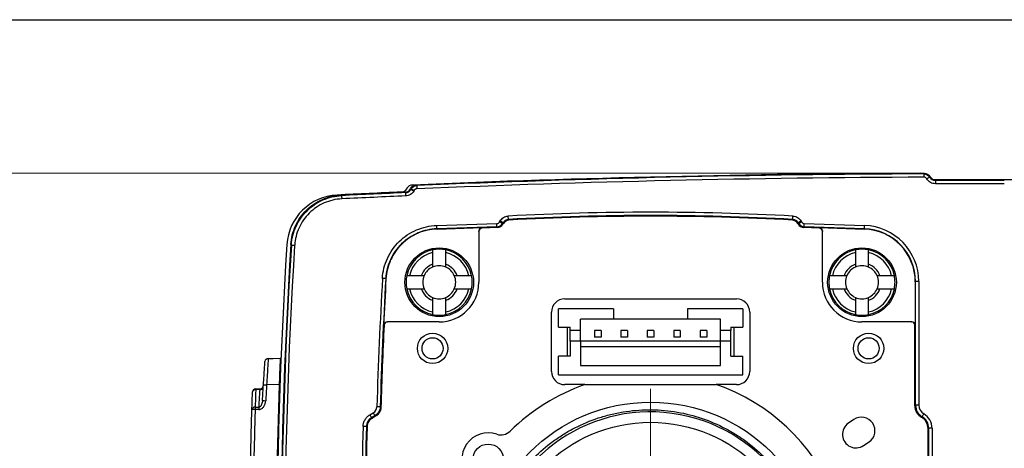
# Model space of a CAD drawing. Header units: millimetres. Extents: x 10 to 272, y 8 to 208.
# Tile 23 of 39: x 35 to 85, y 186 to 208. Entities that reach past the tile are written whole.
import ezdxf

# ---------------------------------------------------------------- set-up
doc = ezdxf.new("R2010")
doc.units = ezdxf.units.MM
doc.styles.add('SLDTEXTSTYLE0', font='TXT', dxfattribs={"width": 0.75})
doc.dimstyles.new('SLDDIMSTYLE0', dxfattribs={"dimtxt": 1.905, "dimasz": 3, "dimexe": 0, "dimexo": 0.0625, "dimgap": 0.47625, "dimtad": 0, "dimtih": 1, "dimtoh": 1, "dimdec": 1, "dimlfac": 1.5, "dimrnd": 1e-09, "dimzin": 12, "dimdsep": 46, "dimtxsty": 'SLDTEXTSTYLE0', "dimsah": 1, "dimcen": 0.09, "dimadec": 0, "dimazin": 3, "dimtfac": 1, "dimtdec": 1, "dimtofl": 0, "dimtmove": 0, "dimatfit": 3, "dimfxl": 1, "dimfrac": 2, "dimtolj": 1, "dimtzin": 12, "dimarcsym": 0})

# ---------------------------------------------------------------- blocks, each defined once
blk = doc.blocks.new('_D_9')
at = {"color": 7, "linetype": 'Continuous', "lineweight": 18}
for p, q in [((79.535, 199.938), (25.22, 199.938)), ((28.395, 199.938), (28.395, 184.74)), ((28.395, 184.353), (27.815, 184.353)), ((27.815, 184.353), (27.815, 181.329)), ((33.322, 184.353), (33.902, 184.353)), ((33.902, 184.353), (33.902, 181.329)), ((27.815, 181.329), (28.395, 181.329)), ((28.395, 159.606), (28.395, 180.942)), ((33.902, 181.329), (33.322, 181.329)), ((79.535, 159.606), (25.22, 159.606))]:
    blk.add_line(p, q, dxfattribs=at)
for points in [[(28.395, 199.938), (27.895, 196.938), (28.895, 196.938)], [(28.395, 159.606), (28.895, 162.606), (27.895, 162.606)]]:
    blk.add_solid(points, dxfattribs=at)
at = {"color": 7, "linetype": 'Continuous', "lineweight": 18, "char_height": 1.905, "attachment_point": 1, "style": 'SLDTEXTSTYLE0'}
for s, insert in [('60.5', (22.308, 183.785)), ('2.38', (28.395, 183.785))]:
    blk.add_mtext(s, dxfattribs=dict(at, insert=insert))
blk = doc.blocks.new('SW_CENTERMARKSYMBOL_2')
at = {"color": 0, "linetype": 'Continuous', "lineweight": 0}
for p, q in [((0, 3.387), (0, 9.293)), ((0, 0), (0, 1.693)), ((-3.387, 0), (-30.678, 0)), ((0, 0), (-1.693, 0)), ((0, 0), (0, -1.693)), ((0, 0), (1.693, 0)), ((3.387, 0), (9.293, 0)), ((0, -3.387), (0, -9.313))]:
    blk.add_line(p, q, dxfattribs=at)

msp = doc.modelspace()

# ---------------------------------------------------------------- linework, layer by layer
at = {"color": 7, "linetype": 'Continuous', "lineweight": 25}
for p, q in [((10.088, 207.692), (270.088, 207.692)), ((80.628, 199.937), (80.605, 199.938)), ((54.707, 199.182), (54.692, 199.157)), ((54.892, 199.157), (54.907, 199.182)), ((54.907, 199.182), (54.907, 199.182)), ((54.909, 199.129), (54.923, 199.154)), ((55.068, 199.071), (55.053, 199.046)), ((69.665, 197.774), (69.665, 197.754)), ((56.208, 197.305), (59.243, 197.401)), ((59.248, 197.234), (56.213, 197.138)), ((59.269, 197.199), (59.248, 197.234)), ((59.382, 197.484), (59.409, 197.532)), ((59.554, 197.448), (59.526, 197.401)), ((59.526, 197.401), (59.547, 197.366)), ((59.575, 197.414), (59.547, 197.366)), ((74.45, 197.366), (74.422, 197.414)), ((74.471, 197.401), (74.443, 197.448)), ((74.45, 197.366), (74.471, 197.401)), ((74.587, 197.532), (74.615, 197.484)), ((74.749, 197.234), (74.728, 197.199)), ((77.785, 197.138), (74.749, 197.234)), ((74.754, 197.401), (77.791, 197.305)), ((56.225, 197.126), (58.493, 197.198)), ((58.332, 197.008), (58.332, 197.032)), ((58.332, 197.008), (58.332, 194.439)), ((59.269, 197.199), (58.493, 197.175)), ((58.493, 197.198), (58.493, 197.175)), ((75.504, 197.175), (74.728, 197.199)), ((75.504, 197.175), (75.504, 197.198)), ((75.504, 197.198), (77.773, 197.126)), ((75.665, 197.032), (75.665, 197.008)), ((75.665, 194.439), (75.665, 197.008)), ((77.773, 197.126), (77.785, 197.138)), ((55.998, 195.935), (55.998, 195.346)), ((56.665, 195.346), (56.665, 195.935)), ((77.332, 195.935), (77.332, 195.346)), ((77.998, 195.346), (77.998, 195.935)), ((55.424, 194.772), (54.835, 194.772)), ((57.828, 194.772), (57.239, 194.772)), ((76.758, 194.772), (76.168, 194.772)), ((79.162, 194.772), (78.572, 194.772)), ((80.367, 194.473), (80.355, 194.462)), ((80.355, 194.462), (80.355, 192.272)), ((80.367, 188.229), (80.367, 194.473)), ((80.534, 194.473), (80.367, 194.473)), ((80.534, 194.473), (80.534, 188.229)), ((54.835, 194.105), (55.424, 194.105)), ((57.239, 194.105), (57.828, 194.105)), ((76.168, 194.105), (76.758, 194.105)), ((78.572, 194.105), (79.162, 194.105)), ((55.998, 193.531), (55.998, 192.942)), ((56.665, 192.942), (56.665, 193.531)), ((62.665, 193.605), (71.332, 193.605)), ((77.332, 193.531), (77.332, 192.942)), ((77.998, 192.942), (77.998, 193.531)), ((61.998, 189.938), (61.998, 192.939)), ((62.348, 192.172), (62.348, 193.105)), ((65.132, 193.105), (62.348, 193.105)), ((65.132, 193.105), (65.132, 192.572)), ((71.648, 193.105), (68.865, 193.105)), ((68.865, 193.105), (68.865, 192.572)), ((71.648, 193.105), (71.648, 192.172)), ((71.998, 192.939), (71.998, 189.938)), ((53.694, 192.439), (53.717, 192.439)), ((56.332, 192.439), (53.717, 192.439)), ((65.132, 192.572), (63.465, 192.572)), ((63.465, 192.005), (63.465, 192.572)), ((68.865, 192.572), (65.132, 192.572)), ((70.532, 192.572), (68.865, 192.572)), ((70.532, 192.005), (70.532, 192.572)), ((80.165, 192.439), (77.665, 192.439)), ((80.165, 192.439), (80.188, 192.439)), ((80.332, 188.208), (80.332, 192.272)), ((80.355, 192.272), (80.332, 192.272)), ((62.348, 192.172), (62.948, 192.172)), ((62.782, 192.172), (62.782, 190.705)), ((62.948, 192.005), (62.948, 192.172)), ((63.465, 192.005), (62.948, 192.005)), ((62.948, 191.472), (62.948, 192.005)), ((63.465, 191.472), (63.465, 192.005)), ((64.498, 192.005), (64.165, 192.005)), ((64.165, 192.005), (64.165, 191.672)), ((64.498, 192.005), (64.498, 191.672)), ((65.498, 192.005), (65.498, 191.672)), ((65.832, 192.005), (65.498, 192.005)), ((65.832, 192.005), (65.832, 191.672)), ((67.165, 192.005), (66.832, 192.005)), ((66.832, 192.005), (66.832, 191.672)), ((67.165, 192.005), (67.165, 191.672)), ((68.165, 192.005), (68.165, 191.672)), ((68.498, 192.005), (68.165, 192.005)), ((68.498, 192.005), (68.498, 191.672)), ((69.498, 192.005), (69.498, 191.672)), ((69.832, 192.005), (69.498, 192.005)), ((69.832, 192.005), (69.832, 191.672)), ((71.048, 192.005), (70.532, 192.005)), ((70.532, 191.472), (70.532, 192.005)), ((71.048, 192.172), (71.648, 192.172)), ((71.048, 192.172), (71.048, 192.005)), ((71.048, 191.472), (71.048, 192.005)), ((71.215, 190.705), (71.215, 192.172)), ((62.948, 191.472), (62.948, 190.705)), ((63.465, 191.472), (62.948, 191.472)), ((63.465, 191.472), (63.465, 190.239)), ((70.532, 191.472), (63.465, 191.472)), ((64.498, 191.672), (64.165, 191.672)), ((65.832, 191.672), (65.498, 191.672)), ((67.165, 191.672), (66.832, 191.672)), ((68.498, 191.672), (68.165, 191.672)), ((69.832, 191.672), (69.498, 191.672)), ((71.048, 191.472), (70.532, 191.472)), ((70.532, 190.239), (70.532, 191.472)), ((71.048, 190.705), (71.048, 191.472)), ((70.532, 191.185), (63.465, 191.185)), ((62.348, 189.772), (62.348, 190.705)), ((62.948, 190.705), (62.348, 190.705)), ((71.048, 190.705), (71.648, 190.705)), ((71.648, 189.772), (71.648, 190.705)), ((63.465, 190.239), (70.532, 190.239)), ((62.348, 189.772), (71.648, 189.772)), ((47.291, 189.02), (47.076, 189.017)), ((48.259, 189.272), (47.627, 189.261)), ((63.669, 189.272), (62.665, 189.272)), ((63.682, 189.277), (70.315, 189.277)), ((71.332, 189.272), (70.328, 189.272)), ((52.84, 187.753), (53.004, 187.847)), ((80.332, 188.208), (80.367, 188.229)), ((80.534, 188.229), (80.367, 188.229)), ((80.784, 187.796), (80.784, 187.796)), ((53.087, 187.703), (52.924, 187.608)), ((53.122, 187.682), (52.959, 187.588)), ((77.256, 187.515), (76.979, 187.328)), ((80.701, 187.652), (80.665, 187.631)), ((80.665, 187.631), (80.701, 187.652)), ((80.665, 187.631), (80.665, 187.631)), ((80.701, 187.652), (80.701, 187.652)), ((81.034, 187.074), (80.998, 187.054)), ((80.998, 172.49), (80.998, 187.054)), ((81.034, 172.47), (81.034, 187.074)), ((81.201, 187.074), (81.034, 187.074)), ((81.201, 187.074), (81.201, 172.47)), ((77.744, 186.195), (78.02, 186.382))]:
    msp.add_line(p, q, dxfattribs=at)
at = {"color": 7, "linetype": 'Continuous', "lineweight": 25, "flags": 128}
for points in [[(80.789, 199.91), (80.801, 199.93), (80.805, 199.938)], [(80.789, 199.91), (80.789, 199.906), (80.789, 199.896), (80.789, 199.881), (80.789, 199.86), (80.789, 199.835), (80.789, 199.806), (80.79, 199.775), (80.79, 199.743)], [(81.078, 199.744), (81.075, 199.742), (81.067, 199.737), (81.053, 199.73), (81.035, 199.719), (81.014, 199.706), (80.989, 199.692), (80.962, 199.677), (80.934, 199.66)], [(81.095, 199.772), (81.088, 199.761), (81.078, 199.744)], [(55.181, 199.348), (55.188, 199.337), (55.198, 199.321)], [(55.198, 199.321), (55.198, 199.317), (55.199, 199.307), (55.199, 199.292), (55.2, 199.271), (55.201, 199.246), (55.202, 199.217), (55.204, 199.186), (55.205, 199.154)], [(83.232, 199.609), (82.997, 199.609), (81.184, 199.606)], [(81.384, 199.606), (81.377, 199.595), (81.367, 199.578)], [(81.367, 199.578), (81.367, 199.575), (81.367, 199.565), (81.368, 199.549), (81.368, 199.529), (81.368, 199.503), (81.368, 199.475), (81.368, 199.444), (81.368, 199.412)], [(51.381, 198.843), (51.395, 198.829), (51.407, 198.816)], [(51.407, 198.816), (51.407, 198.812), (51.408, 198.803), (51.408, 198.787), (51.409, 198.766), (51.411, 198.741), (51.412, 198.713), (51.413, 198.682), (51.415, 198.65)], [(54.635, 198.963), (54.63, 198.972), (54.618, 198.99)], [(54.635, 198.963), (54.635, 198.959), (54.635, 198.95), (54.636, 198.934), (54.637, 198.913), (54.638, 198.888), (54.639, 198.86), (54.64, 198.829), (54.642, 198.797)], [(54.892, 199.157), (54.902, 199.142), (54.909, 199.129)], [(54.923, 199.154), (54.916, 199.167), (54.907, 199.182)], [(54.909, 199.129), (54.912, 199.128), (54.921, 199.123), (54.934, 199.115), (54.952, 199.104), (54.974, 199.092), (54.999, 199.078), (55.025, 199.062), (55.053, 199.046)], [(54.923, 199.154), (54.927, 199.153), (54.935, 199.148), (54.949, 199.14), (54.967, 199.129), (54.988, 199.117), (55.013, 199.103), (55.04, 199.087), (55.068, 199.071)], [(59.824, 197.614), (59.824, 197.618), (59.824, 197.628), (59.823, 197.643), (59.822, 197.664), (59.82, 197.689), (59.819, 197.718), (59.817, 197.749), (59.815, 197.781)], [(74.172, 197.614), (74.173, 197.618), (74.173, 197.628), (74.174, 197.643), (74.175, 197.664), (74.177, 197.689), (74.178, 197.718), (74.18, 197.749), (74.181, 197.781)], [(56.213, 197.138), (56.213, 197.142), (56.213, 197.152), (56.213, 197.167), (56.212, 197.188), (56.211, 197.213), (56.21, 197.242), (56.209, 197.273), (56.208, 197.305)], [(59.248, 197.234), (59.248, 197.238), (59.248, 197.248), (59.247, 197.263), (59.247, 197.284), (59.246, 197.309), (59.245, 197.338), (59.244, 197.369), (59.243, 197.401)], [(59.526, 197.401), (59.523, 197.403), (59.515, 197.408), (59.501, 197.415), (59.483, 197.426), (59.461, 197.438), (59.437, 197.453), (59.41, 197.468), (59.382, 197.484)], [(59.554, 197.448), (59.55, 197.45), (59.542, 197.455), (59.528, 197.463), (59.511, 197.473), (59.489, 197.486), (59.464, 197.5), (59.437, 197.515), (59.409, 197.532)], [(59.575, 197.414), (59.563, 197.432), (59.554, 197.448)], [(59.824, 197.614), (59.83, 197.606), (59.846, 197.58)], [(74.151, 197.58), (74.158, 197.591), (74.172, 197.614)], [(74.443, 197.448), (74.433, 197.432), (74.422, 197.414)], [(74.443, 197.448), (74.446, 197.45), (74.455, 197.455), (74.468, 197.463), (74.486, 197.473), (74.508, 197.486), (74.533, 197.5), (74.56, 197.515), (74.587, 197.532)], [(74.471, 197.401), (74.474, 197.403), (74.482, 197.408), (74.496, 197.415), (74.514, 197.426), (74.535, 197.438), (74.56, 197.453), (74.587, 197.468), (74.615, 197.484)], [(74.749, 197.234), (74.749, 197.238), (74.749, 197.248), (74.75, 197.263), (74.75, 197.284), (74.751, 197.309), (74.752, 197.338), (74.753, 197.369), (74.754, 197.401)], [(77.785, 197.138), (77.785, 197.142), (77.786, 197.152), (77.786, 197.167), (77.787, 197.188), (77.788, 197.213), (77.789, 197.242), (77.789, 197.273), (77.791, 197.305)], [(56.213, 197.138), (56.217, 197.134), (56.225, 197.126)], [(48.874, 196.318), (48.861, 196.331), (48.847, 196.345)], [(48.874, 196.318), (48.877, 196.318), (48.887, 196.318), (48.903, 196.317), (48.923, 196.315), (48.948, 196.314), (48.977, 196.312), (49.008, 196.31), (49.04, 196.308)], [(53.636, 194.622), (53.632, 194.622), (53.622, 194.623), (53.607, 194.624), (53.586, 194.625), (53.561, 194.626), (53.532, 194.628), (53.501, 194.629), (53.469, 194.631)], [(53.647, 194.61), (53.639, 194.618), (53.636, 194.622)], [(53.551, 192.28), (53.545, 192.28), (53.528, 192.28)], [(47.706, 190.595), (47.955, 190.599), (48.31, 190.605)], [(47.076, 189.065), (47.185, 189.067), (47.298, 189.069)], [(47.047, 188.015), (47.015, 188.016), (46.984, 188.017), (46.956, 188.018), (46.931, 188.018), (46.911, 188.019), (46.896, 188.019), (46.887, 188.02), (46.884, 188.02)], [(47.047, 188.133), (47.207, 188.134), (47.239, 188.134)], [(47.239, 188.016), (47.207, 188.016), (47.047, 188.015)], [(53.087, 187.703), (53.085, 187.706), (53.08, 187.714), (53.072, 187.728), (53.062, 187.746), (53.05, 187.768), (53.035, 187.792), (53.02, 187.819), (53.004, 187.847)], [(53.353, 188.148), (53.35, 188.148), (53.34, 188.148), (53.324, 188.149), (53.304, 188.149), (53.278, 188.15), (53.25, 188.151), (53.219, 188.152), (53.187, 188.153)], [(53.353, 188.148), (53.369, 188.138), (53.369, 188.138), (53.388, 188.127)], [(80.784, 187.796), (80.768, 187.768), (80.752, 187.741), (80.738, 187.716), (80.725, 187.695), (80.715, 187.677), (80.707, 187.663), (80.702, 187.655), (80.701, 187.652)], [(80.784, 187.796), (80.768, 187.768), (80.752, 187.741), (80.738, 187.716), (80.726, 187.695), (80.715, 187.677), (80.707, 187.663), (80.703, 187.655), (80.701, 187.652)], [(52.924, 187.608), (52.922, 187.612), (52.917, 187.62), (52.909, 187.634), (52.899, 187.652), (52.886, 187.673), (52.872, 187.698), (52.856, 187.725), (52.84, 187.753)], [(52.924, 187.608), (52.94, 187.599), (52.959, 187.588)], [(53.122, 187.682), (53.103, 187.693), (53.087, 187.703)], [(52.657, 187.161), (52.654, 187.161), (52.644, 187.162), (52.628, 187.162), (52.607, 187.163), (52.582, 187.163), (52.554, 187.164), (52.523, 187.165), (52.491, 187.166)], [(52.692, 187.14), (52.674, 187.151), (52.673, 187.152), (52.657, 187.161)]]:
    msp.add_lwpolyline(points, dxfattribs=at)
at = {"color": 7, "linetype": 'Continuous', "lineweight": 25}
for centre, radius in [((56.332, 194.439), 1.733), ((77.665, 194.439), 1.733), ((55.998, 191.105), 0.767), ((77.998, 191.105), 0.767), ((55.998, 191.105), 0.533), ((77.998, 191.105), 0.533), ((66.998, 179.772), 8.617), ((66.998, 179.772), 7.6), ((58.807, 185.508), 0.767)]:
    msp.add_circle(centre, radius, dxfattribs=at)
for centre, radius, start, end in [((83.132, -466.724), 666.667, 90.217149, 92.42006), ((83.332, -466.724), 666.667, 90.217146, 92.420063), ((83.332, -466.724), 666.639, 90.218542, 92.41874), ((83.332, -466.724), 666.472, 90.218542, 92.41874), ((54.996, 199.015), 0.333, 92.4201, 150), ((83.332, -466.724), 666.305, 89.869783, 90.168913), ((83.332, -466.724), 666.139, 89.869783, 90.168913), ((83.332, -466.724), 666.333, 88.937293, 90.167519), ((51.309, 196.179), 2.667, 92.7484, 176.4368), ((83.132, -466.724), 666.333, 92.469754, 92.748401), ((83.332, -466.724), 666.333, 92.469752, 92.748433), ((83.332, -466.724), 666.305, 92.468431, 92.74627), ((83.332, -466.724), 666.139, 92.468431, 92.74627), ((54.404, 199.323), 0.333, 272.4698, 330), ((66.998, 64.439), 133.536, 86.91652, 93.08348), ((66.998, 64.439), 133.369, 86.91652, 93.08348), ((66.998, 64.439), 133.333, 86.92481, 93.07519), ((59.238, 197.567), 0.333, 271.8147, 329.9951), ((74.759, 197.567), 0.333, 210.0049, 268.1853), ((314.798, 179.772), 266.667, 176.43683, 183.56317), ((314.998, 179.772), 266.667, 176.43675, 183.56325), ((314.998, 179.772), 266.639, 176.44218, 183.55782), ((314.998, 179.772), 266.472, 176.44218, 183.55782), ((56.332, 194.439), 1.667, 101.537, 168.463), ((56.332, 194.439), 1.533, 102.5559, 167.4441), ((56.332, 194.439), 1.667, 78.463, 101.537), ((56.332, 194.439), 1.667, 11.537, 78.463), ((56.332, 194.439), 1.533, 12.5559, 77.4441), ((77.665, 194.439), 1.667, 101.537, 168.463), ((77.665, 194.439), 1.533, 102.5559, 167.4441), ((77.665, 194.439), 1.667, 78.463, 101.537), ((77.665, 194.439), 1.667, 11.537, 78.463), ((77.665, 194.439), 1.533, 12.5559, 77.4441), ((56.332, 194.439), 0.967, 110.1713, 159.8287), ((56.332, 194.439), 0.833, 66.4218, 113.5782), ((56.332, 194.439), 0.967, 20.1713, 69.8287), ((77.665, 194.439), 0.967, 110.1713, 159.8287), ((77.665, 194.439), 0.833, 66.4218, 113.5782), ((77.665, 194.439), 0.967, 20.1713, 69.8287), ((56.332, 194.439), 1.667, 168.463, 191.537), ((56.332, 194.439), 0.833, 156.4218, 203.5782), ((56.332, 194.439), 0.833, 113.5782, 156.4218), ((56.332, 194.439), 0.833, 23.5782, 66.4218), ((56.332, 194.439), 0.833, 336.4218, 23.5782), ((56.332, 194.439), 1.667, 348.463, 11.537), ((77.665, 194.439), 1.667, 168.463, 191.537), ((77.665, 194.439), 0.833, 156.4218, 203.5782), ((77.665, 194.439), 0.833, 113.5782, 156.4218), ((77.665, 194.439), 0.833, 23.5782, 66.4218), ((77.665, 194.439), 0.833, 336.4218, 23.5782), ((77.665, 194.439), 1.667, 348.463, 11.537), ((319.924, 179.772), 266.869, 176.80811, 178.20032), ((319.924, 179.772), 266.702, 176.80811, 178.20032), ((319.924, 179.772), 266.69, 176.81055, 177.31183), ((56.332, 194.439), 2, 270, 0), ((77.665, 194.439), 2, 180, 270), ((56.332, 194.439), 1.667, 191.537, 258.463), ((56.332, 194.439), 1.533, 192.5559, 257.4441), ((56.332, 194.439), 0.967, 200.1713, 249.8287), ((56.332, 194.439), 0.833, 203.5782, 246.4218), ((56.332, 194.439), 1.533, 282.5559, 347.4441), ((56.332, 194.439), 1.667, 281.537, 348.463), ((56.332, 194.439), 0.967, 290.1713, 339.8287), ((56.332, 194.439), 0.833, 293.5782, 336.4218), ((77.665, 194.439), 1.667, 191.537, 258.463), ((77.665, 194.439), 1.533, 192.5559, 257.4441), ((77.665, 194.439), 0.967, 200.1713, 249.8287), ((77.665, 194.439), 0.833, 203.5782, 246.4218), ((77.665, 194.439), 1.533, 282.5559, 347.4441), ((77.665, 194.439), 0.967, 290.1713, 339.8287), ((77.665, 194.439), 1.667, 281.537, 348.463), ((77.665, 194.439), 0.833, 293.5782, 336.4218), ((56.332, 194.439), 0.833, 246.4218, 293.5782), ((77.665, 194.439), 0.833, 246.4218, 293.5782), ((56.332, 194.439), 1.667, 258.463, 281.537), ((77.665, 194.439), 1.667, 258.463, 281.537), ((319.924, 179.772), 266.667, 177.31159, 178.20456), ((47.709, 190.428), 0.167, 91, 175.9078), ((48.472, 190.476), 0.167, 177.7496, 219.1653), ((47.079, 188.899), 0.167, 91, 178.0472), ((47.055, 188.872), 0.146, 81.7903, 167.0967), ((48.07, 189.041), 0.994, 178.5956, 181.4044), ((47.314, 189.164), 0.145, 261.0132, 345.6546), ((47.295, 189.236), 0.167, 271, 356.3744), ((52.873, 272.268), 83.173, 266.27154, 266.38435), ((66.998, 179.772), 10.067, 109.2357, 134.6957), ((66.998, 179.772), 10.067, 335.3043, 70.7643), ((52.815, 278.984), 90.673, 266.5857, 266.68918), ((47.027, 187.987), 0.147, 81.8791, 167.2596), ((54.208, 188.074), 7.161, 179.5286, 180.4714), ((54.399, 188.075), 7.161, 179.5286, 180.4714), ((66.984, 179.769), 8.128, 353.4345, 259.808), ((77.361, 186.762), 0.683, 124, 304), ((77.638, 186.948), 0.683, 304, 124), ((319.924, 179.772), 267.536, 178.41628, 181.58372), ((319.924, 179.772), 267.369, 178.41628, 181.58372), ((319.924, 179.772), 267.333, 178.42055, 181.57945), ((58.807, 185.508), 1.333, 71.2668, 218.7332), ((59.449, 187.402), 0.667, 251.2668, 314.6957)]:
    msp.add_arc(centre, radius, start, end, dxfattribs=at)
for centre, major_axis, ratio, start_param, end_param in [((59.238, 197.567), (0.086, -0.143), 0.999801, 5.775465, 6.790906), ((59.258, 197.533), (0.171, -0.286), 0.999801, 5.775465, 6.790906), ((74.738, 197.533), (-0.171, -0.286), 0.999801, 5.775465, 6.790906), ((74.759, 197.567), (-0.086, -0.143), 0.999801, 5.775465, 6.790906), ((77.7, 194.473), (2.035, 1.972), 0.999705, 5.513728, 7.052642), ((58.498, 197.032), (0, -0.167), 0.999848, 3.173175, 4.712389), ((58.498, 197.008), (0, -0.167), 0.999848, 3.173175, 4.712389), ((75.498, 197.032), (0, -0.167), 0.999848, 1.570796, 3.11001), ((75.498, 197.008), (0, -0.167), 0.999848, 1.570796, 3.11001), ((77.688, 194.461), (1.916, 1.856), 0.999705, 5.513728, 7.052642), ((77.7, 194.473), (1.916, 1.856), 0.999668, 5.513728, 7.052642), ((62.665, 192.938), (-0.472, 0.472), 0.998783, 5.498396, 7.067974), ((71.331, 192.938), (0.472, 0.472), 0.998783, 5.498396, 7.067974), ((80.165, 192.272), (-0.167, 0), 0.999848, 3.141593, 4.712389), ((80.188, 192.272), (-0.167, 0), 0.999848, 3.141593, 4.712389), ((62.665, 189.939), (-0.472, -0.472), 0.998783, 5.498396, 7.067974), ((71.331, 189.939), (0.472, -0.472), 0.998783, 5.498396, 7.067974), ((80.999, 188.208), (-0.577, -0.333), 0.999797, 5.759674, 6.806696), ((81.034, 188.229), (0.577, 0.333), 0.999898, 2.618082, 3.665103), ((81.034, 188.229), (-0.433, -0.25), 0.999797, 5.759674, 6.806696), ((80.367, 187.074), (0.722, 0.417), 0.999797, 5.759674, 6.806696), ((80.332, 187.054), (0.577, 0.333), 0.999797, 5.759674, 6.806696), ((80.367, 187.074), (0.578, 0.333), 0.999695, 5.759674, 6.806696)]:
    msp.add_ellipse(centre, major_axis=major_axis, ratio=ratio, start_param=start_param, end_param=end_param, dxfattribs=at)
for points in [[(80.789, 199.91), (80.907, 199.91), (81.019, 199.846), (81.078, 199.744)], [(80.934, 199.66), (80.905, 199.711), (80.848, 199.743), (80.79, 199.743)], [(80.805, 199.938), (80.923, 199.938), (81.035, 199.874), (81.095, 199.772)], [(81.078, 199.744), (81.137, 199.643), (81.25, 199.578), (81.367, 199.578)], [(81.095, 199.772), (81.154, 199.671), (81.266, 199.606), (81.384, 199.606)], [(54.907, 199.182), (54.963, 199.279), (55.069, 199.343), (55.181, 199.348)], [(54.907, 199.182), (54.963, 199.279), (55.069, 199.343), (55.181, 199.348)], [(54.923, 199.154), (54.98, 199.252), (55.085, 199.316), (55.198, 199.321)], [(54.618, 198.99), (54.731, 198.995), (54.836, 199.059), (54.892, 199.157)], [(54.635, 198.963), (54.747, 198.968), (54.853, 199.032), (54.909, 199.129)], [(55.205, 199.154), (55.149, 199.152), (55.096, 199.12), (55.068, 199.071)], [(59.824, 197.614), (59.713, 197.608), (59.609, 197.545), (59.554, 197.448)], [(59.846, 197.58), (59.734, 197.574), (59.631, 197.51), (59.575, 197.414)], [(74.422, 197.414), (74.366, 197.51), (74.263, 197.574), (74.151, 197.58)], [(74.443, 197.448), (74.387, 197.545), (74.284, 197.608), (74.172, 197.614)], [(55.998, 196.072), (55.998, 196.026), (55.998, 195.981), (55.998, 195.935)], [(56.665, 195.935), (56.665, 195.981), (56.665, 196.026), (56.665, 196.072)], [(77.332, 196.072), (77.332, 196.026), (77.332, 195.981), (77.332, 195.935)], [(77.998, 195.935), (77.998, 195.981), (77.998, 196.026), (77.998, 196.072)], [(55.998, 195.346), (55.998, 195.298), (55.998, 195.25), (55.998, 195.202)], [(56.665, 195.202), (56.665, 195.25), (56.665, 195.298), (56.665, 195.346)], [(77.332, 195.346), (77.332, 195.298), (77.332, 195.25), (77.332, 195.202)], [(77.998, 195.202), (77.998, 195.25), (77.998, 195.298), (77.998, 195.346)], [(54.835, 194.772), (54.79, 194.772), (54.744, 194.772), (54.699, 194.772)], [(55.568, 194.772), (55.52, 194.772), (55.472, 194.772), (55.424, 194.772)], [(57.239, 194.772), (57.192, 194.772), (57.144, 194.772), (57.096, 194.772)], [(57.965, 194.772), (57.919, 194.772), (57.874, 194.772), (57.828, 194.772)], [(76.168, 194.772), (76.123, 194.772), (76.078, 194.772), (76.032, 194.772)], [(76.901, 194.772), (76.853, 194.772), (76.805, 194.772), (76.758, 194.772)], [(78.572, 194.772), (78.525, 194.772), (78.477, 194.772), (78.429, 194.772)], [(79.298, 194.772), (79.253, 194.772), (79.207, 194.772), (79.162, 194.772)], [(54.699, 194.105), (54.744, 194.105), (54.79, 194.105), (54.835, 194.105)], [(55.424, 194.105), (55.472, 194.105), (55.52, 194.105), (55.568, 194.105)], [(57.096, 194.105), (57.144, 194.105), (57.192, 194.105), (57.239, 194.105)], [(57.828, 194.105), (57.874, 194.105), (57.919, 194.105), (57.965, 194.105)], [(76.032, 194.105), (76.078, 194.105), (76.123, 194.105), (76.168, 194.105)], [(76.758, 194.105), (76.805, 194.105), (76.853, 194.105), (76.901, 194.105)], [(78.429, 194.105), (78.477, 194.105), (78.525, 194.105), (78.572, 194.105)], [(79.162, 194.105), (79.207, 194.105), (79.253, 194.105), (79.298, 194.105)], [(55.998, 193.675), (55.998, 193.627), (55.998, 193.579), (55.998, 193.531)], [(56.665, 193.531), (56.665, 193.579), (56.665, 193.627), (56.665, 193.675)], [(77.332, 193.675), (77.332, 193.627), (77.332, 193.579), (77.332, 193.531)], [(77.998, 193.531), (77.998, 193.579), (77.998, 193.627), (77.998, 193.675)], [(55.998, 192.942), (55.998, 192.896), (55.998, 192.851), (55.998, 192.806)], [(56.665, 192.806), (56.665, 192.851), (56.665, 192.896), (56.665, 192.942)], [(77.332, 192.942), (77.332, 192.896), (77.332, 192.851), (77.332, 192.806)], [(77.998, 192.806), (77.998, 192.851), (77.998, 192.896), (77.998, 192.942)], [(47.298, 189.069), (47.298, 189.069), (47.296, 189.051), (47.291, 189.02)], [(47.415, 188.472), (47.431, 188.739), (47.447, 189.005), (47.464, 189.271)], [(47.627, 189.261), (47.61, 188.995), (47.594, 188.729), (47.579, 188.462)], [(48.259, 189.272), (48.034, 182.941), (48.034, 176.603), (48.259, 170.272)], [(53.004, 187.847), (53.112, 187.91), (53.183, 188.028), (53.187, 188.153)]]:
    msp.add_open_spline(points, degree=3, dxfattribs=at)
for points, knots in [([(81.368, 199.412), (81.28, 199.412), (81.193, 199.435), (81.08, 199.5), (81.045, 199.527), (80.983, 199.588), (80.956, 199.622), (80.934, 199.66)], [0, 0, 0, 0, 0.5, 0.5, 0.75, 0.75, 1, 1, 1, 1]), ([(48.847, 196.345), (48.857, 196.509), (48.882, 196.669), (48.961, 196.982), (49.014, 197.136), (49.149, 197.433), (49.23, 197.573), (49.414, 197.838), (49.52, 197.964), (49.752, 198.192), (49.877, 198.294), (50.144, 198.476), (50.289, 198.556), (50.585, 198.686), (50.738, 198.737), (51.054, 198.812), (51.217, 198.835), (51.381, 198.843)], [0, 0, 0, 0, 0.125, 0.125, 0.25, 0.25, 0.375, 0.375, 0.5, 0.5, 0.625, 0.625, 0.75, 0.75, 0.875, 0.875, 1, 1, 1, 1]), ([(48.874, 196.318), (48.884, 196.482), (48.909, 196.642), (48.987, 196.955), (49.041, 197.109), (49.176, 197.406), (49.256, 197.546), (49.441, 197.811), (49.547, 197.937), (49.778, 198.165), (49.903, 198.268), (50.171, 198.449), (50.315, 198.529), (50.612, 198.66), (50.765, 198.711), (51.08, 198.785), (51.243, 198.808), (51.407, 198.816)], [0, 0, 0, 0, 0.125, 0.125, 0.25, 0.25, 0.375, 0.375, 0.5, 0.5, 0.625, 0.625, 0.75, 0.75, 0.875, 0.875, 1, 1, 1, 1]), ([(55.053, 199.046), (55.011, 198.973), (54.951, 198.912), (54.808, 198.825), (54.726, 198.8), (54.642, 198.797)], [0, 0, 0, 0, 0.5, 0.5, 1, 1, 1, 1]), ([(51.415, 198.65), (51.262, 198.642), (51.109, 198.621), (50.813, 198.551), (50.669, 198.503), (50.391, 198.381), (50.256, 198.306), (50.005, 198.136), (49.888, 198.04), (49.671, 197.826), (49.572, 197.708), (49.398, 197.459), (49.323, 197.328), (49.196, 197.05), (49.146, 196.905), (49.073, 196.611), (49.049, 196.461), (49.04, 196.308)], [0, 0, 0, 0, 0.125, 0.125, 0.25, 0.25, 0.375, 0.375, 0.5, 0.5, 0.625, 0.625, 0.75, 0.75, 0.875, 0.875, 1, 1, 1, 1]), ([(59.409, 197.532), (59.451, 197.604), (59.511, 197.664), (59.651, 197.751), (59.732, 197.776), (59.815, 197.781)], [0, 0, 0, 0, 0.5, 0.5, 1, 1, 1, 1]), ([(64.332, 197.756), (64.203, 197.754), (64.074, 197.752), (63.938, 197.751), (63.902, 197.751), (63.852, 197.752), (63.84, 197.753), (63.839, 197.755), (63.852, 197.757), (63.901, 197.76), (63.938, 197.762), (64.074, 197.767), (64.201, 197.771), (64.332, 197.774)], [0, 0, 0, 0, 0.25, 0.25, 0.375, 0.375, 0.5, 0.5, 0.625, 0.625, 0.75, 0.75, 1, 1, 1, 1]), ([(64.332, 197.774), (65.22, 197.792), (66.109, 197.801), (67.887, 197.801), (68.776, 197.792), (69.665, 197.774)], [0, 0, 0, 0, 0.5, 0.5, 1, 1, 1, 1]), ([(69.665, 197.756), (68.777, 197.774), (67.888, 197.783), (66.11, 197.783), (65.221, 197.774), (64.332, 197.756)], [0, 0, 0, 0, 0.5, 0.5, 1, 1, 1, 1]), ([(69.665, 197.774), (69.73, 197.772), (69.794, 197.771), (69.914, 197.767), (69.968, 197.766), (70.104, 197.76), (70.157, 197.757), (70.157, 197.753), (70.145, 197.752), (70.096, 197.751), (70.06, 197.751), (69.922, 197.752), (69.796, 197.754), (69.665, 197.756)], [0, 0, 0, 0, 0.125, 0.125, 0.25, 0.25, 0.5, 0.5, 0.625, 0.625, 0.75, 0.75, 1, 1, 1, 1]), ([(74.181, 197.781), (74.265, 197.776), (74.346, 197.751), (74.486, 197.665), (74.546, 197.604), (74.587, 197.532)], [0, 0, 0, 0, 0.5, 0.5, 1, 1, 1, 1]), ([(53.469, 194.631), (53.479, 194.808), (53.505, 194.98), (53.588, 195.319), (53.646, 195.486), (53.791, 195.806), (53.878, 195.957), (54.078, 196.242), (54.193, 196.378), (54.444, 196.623), (54.579, 196.732), (54.87, 196.926), (55.026, 197.011), (55.347, 197.148), (55.513, 197.201), (55.855, 197.277), (56.032, 197.299), (56.208, 197.305)], [0, 0, 0, 0, 0.125, 0.125, 0.25, 0.25, 0.375, 0.375, 0.5, 0.5, 0.625, 0.625, 0.75, 0.75, 0.875, 0.875, 1, 1, 1, 1]), ([(56.213, 197.138), (56.047, 197.133), (55.881, 197.112), (55.559, 197.041), (55.403, 196.991), (55.101, 196.862), (54.954, 196.782), (54.68, 196.599), (54.553, 196.496), (54.317, 196.266), (54.209, 196.138), (54.02, 195.87), (53.939, 195.727), (53.802, 195.426), (53.748, 195.269), (53.669, 194.95), (53.645, 194.788), (53.636, 194.622)], [0, 0, 0, 0, 0.125, 0.125, 0.25, 0.25, 0.375, 0.375, 0.5, 0.5, 0.625, 0.625, 0.75, 0.75, 0.875, 0.875, 1, 1, 1, 1]), ([(56.225, 197.126), (56.059, 197.121), (55.896, 197.101), (55.576, 197.03), (55.417, 196.98), (55.113, 196.85), (54.969, 196.772), (54.695, 196.59), (54.565, 196.485), (54.329, 196.255), (54.223, 196.13), (54.034, 195.861), (53.951, 195.716), (53.814, 195.416), (53.761, 195.262), (53.681, 194.941), (53.656, 194.776), (53.647, 194.61)], [0, 0, 0, 0, 0.125, 0.125, 0.25, 0.25, 0.375, 0.375, 0.5, 0.5, 0.625, 0.625, 0.75, 0.75, 0.875, 0.875, 1, 1, 1, 1]), ([(53.528, 192.28), (53.53, 192.322), (53.548, 192.363), (53.61, 192.422), (53.651, 192.439), (53.694, 192.439)], [0, 0, 0, 0, 0.5, 0.5, 1, 1, 1, 1]), ([(53.717, 192.439), (53.675, 192.439), (53.633, 192.422), (53.572, 192.363), (53.553, 192.322), (53.551, 192.28)], [0, 0, 0, 0, 0.5, 0.5, 1, 1, 1, 1]), ([(47.464, 189.271), (47.474, 189.425), (47.484, 189.578), (47.502, 189.859), (47.511, 189.989), (47.523, 190.151), (47.526, 190.2), (47.532, 190.285), (47.535, 190.321), (47.539, 190.38), (47.54, 190.403), (47.542, 190.432), (47.543, 190.44), (47.543, 190.44)], [0, 0, 0, 0, 0.25, 0.25, 0.5, 0.5, 0.625, 0.625, 0.75, 0.75, 0.875, 0.875, 1, 1, 1, 1]), ([(47.706, 190.595), (47.706, 190.595), (47.705, 190.586), (47.703, 190.552), (47.701, 190.526), (47.697, 190.459), (47.694, 190.418), (47.688, 190.322), (47.685, 190.265), (47.674, 190.081), (47.665, 189.932), (47.646, 189.612), (47.637, 189.437), (47.627, 189.261)], [0, 0, 0, 0, 0.125, 0.125, 0.25, 0.25, 0.375, 0.375, 0.5, 0.5, 0.75, 0.75, 1, 1, 1, 1]), ([(48.31, 190.605), (48.31, 190.605), (48.31, 190.597), (48.308, 190.563), (48.307, 190.537), (48.305, 190.47), (48.303, 190.429), (48.299, 190.333), (48.297, 190.276), (48.29, 190.092), (48.284, 189.943), (48.272, 189.623), (48.266, 189.448), (48.259, 189.272)], [0, 0, 0, 0, 0.125, 0.125, 0.25, 0.25, 0.375, 0.375, 0.5, 0.5, 0.75, 0.75, 1, 1, 1, 1]), ([(46.884, 188.02), (46.886, 188.091), (46.888, 188.162), (46.89, 188.234), (46.893, 188.322), (46.896, 188.41), (46.899, 188.498), (46.902, 188.587), (46.905, 188.675), (46.908, 188.763), (46.909, 188.81), (46.911, 188.857), (46.912, 188.904)], [0, 0, 0, 0, 0.000454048, 0.000454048, 0.000454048, 0.001015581, 0.001015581, 0.001015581, 0.001577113, 0.001577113, 0.001577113, 0.001876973, 0.001876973, 0.001876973, 0.001876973]), ([(47.076, 189.017), (47.074, 188.97), (47.073, 188.922), (47.071, 188.875), (47.068, 188.787), (47.065, 188.699), (47.062, 188.611), (47.06, 188.523), (47.057, 188.435), (47.054, 188.346), (47.052, 188.275), (47.049, 188.204), (47.047, 188.133)], [0, 0, 0, 0, 0.000299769, 0.000299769, 0.000299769, 0.000861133, 0.000861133, 0.000861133, 0.001422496, 0.001422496, 0.001422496, 0.001876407, 0.001876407, 0.001876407, 0.001876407]), ([(47.239, 188.134), (47.241, 188.183), (47.244, 188.232), (47.247, 188.281), (47.252, 188.37), (47.257, 188.458), (47.262, 188.546), (47.268, 188.634), (47.273, 188.722), (47.278, 188.81), (47.283, 188.88), (47.287, 188.95), (47.291, 189.02)], [0, 0, 0, 0, 0.000312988, 0.000312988, 0.000312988, 0.000874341, 0.000874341, 0.000874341, 0.001435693, 0.001435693, 0.001435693, 0.001882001, 0.001882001, 0.001882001, 0.001882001]), ([(47.415, 188.472), (47.411, 188.405), (47.399, 188.338), (47.362, 188.244), (47.347, 188.213), (47.315, 188.173), (47.303, 188.161), (47.274, 188.141), (47.256, 188.135), (47.239, 188.134)], [0, 0, 0, 0, 0.5, 0.5, 0.75, 0.75, 0.875, 0.875, 1, 1, 1, 1]), ([(47.239, 188.016), (47.29, 188.017), (47.341, 188.035), (47.426, 188.092), (47.461, 188.131), (47.516, 188.216), (47.538, 188.264), (47.567, 188.361), (47.576, 188.411), (47.579, 188.462)], [0, 0, 0, 0, 0.25, 0.25, 0.5, 0.5, 0.75, 0.75, 1, 1, 1, 1]), ([(46.821, 185.631), (46.829, 186.028), (46.839, 186.425), (46.849, 186.821), (46.86, 187.221), (46.871, 187.62), (46.884, 188.02)], [0, 0, 0, 0, 0.001785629, 0.001785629, 0.001785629, 0.003584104, 0.003584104, 0.003584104, 0.003584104]), ([(47.047, 188.015), (47.035, 187.616), (47.024, 187.216), (47.013, 186.817), (47.003, 186.421), (46.993, 186.024), (46.984, 185.628)], [0, 0, 0, 0, 0.001797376, 0.001797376, 0.001797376, 0.003581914, 0.003581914, 0.003581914, 0.003581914]), ([(53.353, 188.148), (53.351, 188.057), (53.324, 187.968), (53.232, 187.814), (53.166, 187.748), (53.087, 187.703)], [0, 0, 0, 0, 0.5, 0.5, 1, 1, 1, 1]), ([(53.388, 188.127), (53.385, 188.036), (53.359, 187.947), (53.267, 187.793), (53.201, 187.727), (53.122, 187.682)], [0, 0, 0, 0, 0.5, 0.5, 1, 1, 1, 1]), ([(66.78, 171.375), (66.564, 171.382), (66.348, 171.397), (65.918, 171.444), (65.703, 171.476), (65.068, 171.596), (64.656, 171.708), (63.85, 171.993), (63.455, 172.168), (62.693, 172.578), (62.331, 172.811), (61.643, 173.333), (61.318, 173.621), (60.718, 174.243), (60.441, 174.579), (59.945, 175.286), (59.724, 175.661), (59.346, 176.431), (59.187, 176.828), (58.996, 177.441), (58.94, 177.648), (58.843, 178.069), (58.803, 178.283), (58.708, 178.921), (58.678, 179.347), (58.682, 179.989), (58.692, 180.203), (58.728, 180.632), (58.755, 180.847), (58.859, 181.486), (58.961, 181.902), (59.228, 182.714), (59.392, 183.11), (59.787, 183.882), (60.013, 184.25), (60.522, 184.951), (60.802, 185.278), (61.406, 185.883), (61.73, 186.162), (62.252, 186.543), (62.433, 186.665), (62.8, 186.891), (62.986, 186.996), (63.557, 187.289), (63.952, 187.455), (64.564, 187.657), (64.772, 187.717), (65.192, 187.82), (65.403, 187.863), (66.037, 187.966), (66.463, 188.003), (67.32, 188.008), (67.755, 187.977), (68.609, 187.848), (69.033, 187.748), (69.852, 187.487), (70.248, 187.325), (70.822, 187.038), (71.01, 186.934), (71.378, 186.711), (71.56, 186.592), (72.085, 186.215), (72.412, 185.939), (73.021, 185.338), (73.303, 185.012), (74.072, 183.967), (74.465, 183.207), (74.872, 181.974), (74.975, 181.553), (75.113, 180.699), (75.147, 180.268), (75.149, 179.413), (75.117, 178.987), (75.016, 178.348), (74.974, 178.135), (74.873, 177.714), (74.814, 177.506), (74.747, 177.3)], [0, 0, 0, 0, 0.015625, 0.015625, 0.03125, 0.03125, 0.0625, 0.0625, 0.09375, 0.09375, 0.125, 0.125, 0.15625, 0.15625, 0.1875, 0.1875, 0.21875, 0.21875, 0.25, 0.25, 0.265625, 0.265625, 0.28125, 0.28125, 0.3125, 0.3125, 0.328125, 0.328125, 0.34375, 0.34375, 0.375, 0.375, 0.40625, 0.40625, 0.4375, 0.4375, 0.46875, 0.46875, 0.5, 0.5, 0.515625, 0.515625, 0.53125, 0.53125, 0.5625, 0.5625, 0.578125, 0.578125, 0.59375, 0.59375, 0.625, 0.625, 0.65625, 0.65625, 0.6875, 0.6875, 0.71875, 0.71875, 0.734375, 0.734375, 0.75, 0.75, 0.78125, 0.78125, 0.8125, 0.8125, 0.875, 0.875, 0.90625, 0.90625, 0.9375, 0.9375, 0.96875, 0.96875, 0.984375, 0.984375, 1, 1, 1, 1]), ([(52.491, 187.166), (52.492, 187.226), (52.502, 187.284), (52.535, 187.399), (52.559, 187.454), (52.619, 187.556), (52.657, 187.603), (52.741, 187.687), (52.788, 187.723), (52.84, 187.753)], [0, 0, 0, 0, 0.25, 0.25, 0.5, 0.5, 0.75, 0.75, 1, 1, 1, 1]), ([(52.924, 187.608), (52.844, 187.563), (52.778, 187.497), (52.686, 187.342), (52.66, 187.253), (52.657, 187.161)], [0, 0, 0, 0, 0.5, 0.5, 1, 1, 1, 1]), ([(52.959, 187.588), (52.879, 187.542), (52.813, 187.476), (52.721, 187.321), (52.695, 187.232), (52.692, 187.14)], [0, 0, 0, 0, 0.5, 0.5, 1, 1, 1, 1])]:
    msp.add_open_spline(points, degree=3, knots=knots, dxfattribs=at)

# ---------------------------------------------------------------- block references
at = {"color": 7, "linetype": 'Continuous', "lineweight": 0}
msp.add_blockref('SW_CENTERMARKSYMBOL_2', (66.998, 179.772), dxfattribs=at)

# ---------------------------------------------------------------- dimensions: what is measured, and where the dimension line sits
at = {"color": 7, "linetype": 'Continuous', "lineweight": 18}
dim = msp.add_linear_dim(base=(28.395, 199.938), p1=(80.805, 159.606), p2=(80.805, 199.938), angle=90, dimstyle='SLDDIMSTYLE0', dxfattribs=at)
dim.commit()
dim.dimension.update_dxf_attribs({"geometry": '_D_9', "text_midpoint": (28.395, 182.841), "dimtype": 160})

doc.saveas('drawing.dxf')
